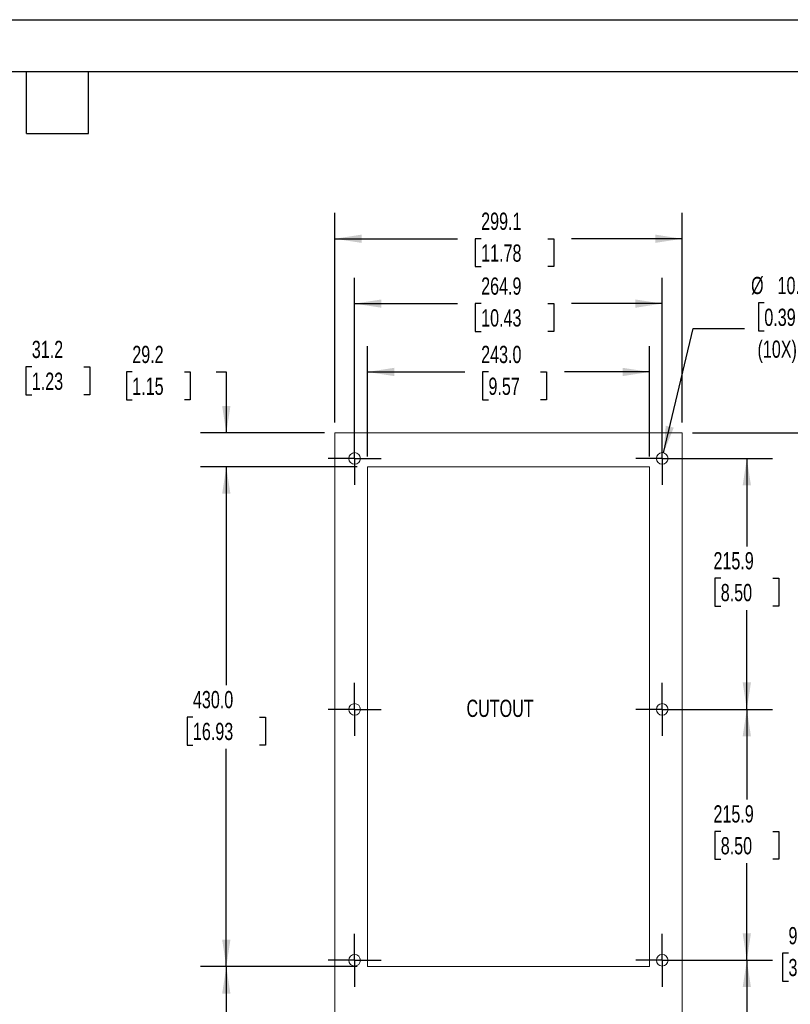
# Model space of a CAD drawing. Header units: millimetres. Extents: x 0 to 1956, y 0 to 1511.
# Tile 4 of 10: x 945 to 1609, y 664 to 1511. Entities that reach past the tile are written whole.
import ezdxf

# ---------------------------------------------------------------- set-up
doc = ezdxf.new("R2010")
doc.units = ezdxf.units.MM
doc.header["$LTSCALE"] = 7
doc.linetypes.add('CENTERX2', pattern=[20.32, 12.7, -2.54, 2.54, -2.54])
doc.layers.add('CENTER', color=40, linetype='CENTERX2')
doc.layers.add('DIMENSIONS', color=140, linetype='Continuous', lineweight=25)
doc.layers.add('TEXT', color=140, linetype='Continuous', lineweight=25)
doc.styles.add('SLDTEXTSTYLE0', font='TXT', dxfattribs={"width": 0.7})
doc.dimstyles.new('SLDDIMSTYLE1', dxfattribs={"dimtxt": 15.106055, "dimasz": 23.114, "dimexe": 0, "dimexo": 0.0625, "dimgap": 3.776514, "dimtad": 0, "dimtih": 1, "dimtoh": 1, "dimdec": 1, "dimrnd": 1e-09, "dimzin": 12, "dimdsep": 46, "dimtxsty": 'SLDTEXTSTYLE0', "dimsah": 1, "dimcen": 0.09, "dimadec": 0, "dimazin": 3, "dimtfac": 1, "dimtdec": 1, "dimtofl": 0, "dimtmove": 0, "dimatfit": 3, "dimfxl": 0, "dimfrac": 2, "dimtolj": 1, "dimtzin": 12, "dimarcsym": 0})
doc.dimstyles.new('SLDDIMSTYLE2', dxfattribs={"dimtxt": 15.106055, "dimasz": 23.114, "dimexe": 0, "dimexo": 0.0625, "dimgap": 3.776514, "dimtad": 0, "dimtih": 1, "dimtoh": 1, "dimdec": 1, "dimrnd": 1e-09, "dimzin": 4, "dimdsep": 46, "dimtxsty": 'SLDTEXTSTYLE0', "dimsah": 1, "dimcen": 0, "dimadec": 0, "dimazin": 1, "dimtfac": 1, "dimtdec": 1, "dimtofl": 0, "dimtmove": 0, "dimatfit": 3, "dimfxl": 0, "dimfrac": 2, "dimtolj": 1, "dimtzin": 12, "dimarcsym": 0})
doc.dimstyles.new('SLDDIMSTYLE3', dxfattribs={"dimtxt": 15.106055, "dimasz": 23.114, "dimexe": 0, "dimexo": 0.0625, "dimgap": 3.776514, "dimtad": 0, "dimtih": 1, "dimtoh": 1, "dimdec": 1, "dimrnd": 1e-09, "dimzin": 4, "dimdsep": 46, "dimtxsty": 'SLDTEXTSTYLE0', "dimsah": 1, "dimcen": 0.09, "dimadec": 0, "dimazin": 1, "dimtfac": 1, "dimtdec": 1, "dimtofl": 0, "dimtmove": 0, "dimatfit": 3, "dimfxl": 0, "dimfrac": 2, "dimtolj": 1, "dimtzin": 12, "dimarcsym": 0})
doc.dimstyles.new('SLDDIMSTYLE4', dxfattribs={"dimtxt": 15.106055, "dimasz": 23.114, "dimexe": 0, "dimexo": 0.0625, "dimgap": 3.776514, "dimtad": 0, "dimtih": 1, "dimtoh": 1, "dimdec": 1, "dimrnd": 1e-09, "dimzin": 12, "dimdsep": 46, "dimtxsty": 'SLDTEXTSTYLE0', "dimsah": 1, "dimcen": 0.09, "dimadec": 0, "dimazin": 3, "dimtfac": 1, "dimtdec": 1, "dimtmove": 0, "dimatfit": 0, "dimfxl": 0, "dimfrac": 2, "dimtolj": 1, "dimtzin": 12, "dimarcsym": 0})

# ---------------------------------------------------------------- blocks, each defined once
blk = doc.blocks.new('_D_1')
at = {"layer": 'DIMENSIONS'}
for p, q in [((1507.65, 701.99), (1593.83, 701.99)), ((1571.61, 701.99), (1571.61, 624.42)), ((1549.16, 597.03), (1544.09, 597.03)), ((1544.09, 597.03), (1544.09, 573.02)), ((1594.05, 597.03), (1599.12, 597.03)), ((1599.12, 597.03), (1599.12, 573.02)), ((1544.09, 573.02), (1549.16, 573.02)), ((1571.61, 486.09), (1571.61, 569.64)), ((1599.12, 573.02), (1594.05, 573.02)), ((1507.65, 486.09), (1593.83, 486.09))]:
    blk.add_line(p, q, dxfattribs=at)
for points in [[(1571.61, 701.99), (1568.05, 678.87), (1575.16, 678.87)], [(1571.61, 486.09), (1575.16, 509.2), (1568.05, 509.2)]]:
    blk.add_solid(points, dxfattribs=at)
at = {"layer": 'DIMENSIONS', "char_height": 14.817, "attachment_point": 1, "style": 'SLDTEXTSTYLE0'}
for s, insert in [('215.9', (1542.88, 619.51)), ('8.50', (1549.16, 592.12))]:
    blk.add_mtext(s, dxfattribs=dict(at, insert=insert))
blk = doc.blocks.new('_D_2')
at = {"layer": 'DIMENSIONS'}
for p, q in [((1507.65, 917.89), (1593.83, 917.89)), ((1571.61, 917.89), (1571.61, 840.26)), ((1549.16, 812.87), (1544.09, 812.87)), ((1544.09, 812.87), (1544.09, 788.86)), ((1594.05, 812.87), (1599.12, 812.87)), ((1599.12, 812.87), (1599.12, 788.86)), ((1544.09, 788.86), (1549.16, 788.86)), ((1599.12, 788.86), (1594.05, 788.86)), ((1571.61, 701.99), (1571.61, 785.48)), ((1507.65, 701.99), (1593.83, 701.99))]:
    blk.add_line(p, q, dxfattribs=at)
for points in [[(1571.61, 917.89), (1568.05, 894.77), (1575.16, 894.77)], [(1571.61, 701.99), (1575.16, 725.1), (1568.05, 725.1)]]:
    blk.add_solid(points, dxfattribs=at)
at = {"layer": 'DIMENSIONS', "char_height": 14.817, "attachment_point": 1, "style": 'SLDTEXTSTYLE0'}
for s, insert in [('215.9', (1542.88, 835.35)), ('8.50', (1549.16, 807.96))]:
    blk.add_mtext(s, dxfattribs=dict(at, insert=insert))
blk = doc.blocks.new('_D_3')
at = {"layer": 'DIMENSIONS'}
for p, q in [((1507.65, 1133.79), (1593.83, 1133.79)), ((1571.61, 1133.79), (1571.61, 1058.09)), ((1549.16, 1030.7), (1544.09, 1030.7)), ((1544.09, 1030.7), (1544.09, 1006.7)), ((1594.05, 1030.7), (1599.12, 1030.7)), ((1599.12, 1030.7), (1599.12, 1006.7)), ((1544.09, 1006.7), (1549.16, 1006.7)), ((1571.61, 917.89), (1571.61, 1003.31)), ((1599.12, 1006.7), (1594.05, 1006.7)), ((1507.65, 917.89), (1593.83, 917.89))]:
    blk.add_line(p, q, dxfattribs=at)
for points in [[(1571.61, 1133.79), (1568.05, 1110.67), (1575.16, 1110.67)], [(1571.61, 917.89), (1575.16, 941), (1568.05, 941)]]:
    blk.add_solid(points, dxfattribs=at)
at = {"layer": 'DIMENSIONS', "char_height": 14.817, "attachment_point": 1, "style": 'SLDTEXTSTYLE0'}
for s, insert in [('215.9', (1542.88, 1053.18)), ('8.50', (1549.16, 1025.79))]:
    blk.add_mtext(s, dxfattribs=dict(at, insert=insert))
blk = doc.blocks.new('_D_4')
at = {"layer": 'DIMENSIONS'}
for p, q in [((1586.68, 1267.57), (1581.6, 1267.57)), ((1581.6, 1267.57), (1581.6, 1243.56)), ((1631.57, 1267.57), (1636.64, 1267.57)), ((1636.64, 1267.57), (1636.64, 1243.56)), ((1499.92, 1138.65), (1525.27, 1245.63)), ((1525.27, 1245.63), (1569.72, 1245.63)), ((1581.6, 1243.56), (1586.68, 1243.56)), ((1636.64, 1243.56), (1631.57, 1243.56))]:
    blk.add_line(p, q, dxfattribs=at)
blk.add_solid([(1499.92, 1138.65), (1508.71, 1160.32), (1501.79, 1161.96)], dxfattribs=at)
at = {"layer": 'DIMENSIONS', "char_height": 14.817, "attachment_point": 1, "style": 'SLDTEXTSTYLE0'}
for s, insert in [('%%c', (1575.27, 1290.05)), ('10.0', (1598.08, 1290.05)), ('0.39', (1586.68, 1262.66)), ('(10X)', (1580.82, 1235.27))]:
    blk.add_mtext(s, dxfattribs=dict(at, insert=insert))
blk = doc.blocks.new('_D_5')
at = {"layer": 'DIMENSIONS'}
for p, q in [((1244.86, 1135.38), (1244.86, 1230.44)), ((1487.86, 1135.38), (1487.86, 1230.44)), ((1244.86, 1208.21), (1328.64, 1208.21)), ((1349.11, 1208.21), (1344.04, 1208.21)), ((1344.04, 1208.21), (1344.04, 1184.21)), ((1394, 1208.21), (1399.07, 1208.21)), ((1399.07, 1208.21), (1399.07, 1184.21)), ((1487.86, 1208.21), (1414.47, 1208.21)), ((1344.04, 1184.21), (1349.11, 1184.21)), ((1399.07, 1184.21), (1394, 1184.21))]:
    blk.add_line(p, q, dxfattribs=at)
for points in [[(1244.86, 1208.21), (1267.98, 1204.66), (1267.98, 1211.77)], [(1487.86, 1208.21), (1464.75, 1211.77), (1464.75, 1204.66)]]:
    blk.add_solid(points, dxfattribs=at)
at = {"layer": 'DIMENSIONS', "char_height": 14.817, "attachment_point": 1, "style": 'SLDTEXTSTYLE0'}
for s, insert in [('243.0', (1342.83, 1230.7)), ('9.57', (1349.11, 1203.31))]:
    blk.add_mtext(s, dxfattribs=dict(at, insert=insert))
blk = doc.blocks.new('_D_6')
at = {"layer": 'DIMENSIONS'}
for p, q in [((1233.86, 1142.68), (1233.86, 1289.25)), ((1498.76, 1142.68), (1498.76, 1289.25)), ((1233.86, 1267.03), (1322.36, 1267.03)), ((1342.83, 1267.03), (1337.75, 1267.03)), ((1337.75, 1267.03), (1337.75, 1243.02)), ((1400.28, 1267.03), (1405.35, 1267.03)), ((1405.35, 1267.03), (1405.35, 1243.02)), ((1498.76, 1267.03), (1420.75, 1267.03)), ((1337.75, 1243.02), (1342.83, 1243.02)), ((1405.35, 1243.02), (1400.28, 1243.02))]:
    blk.add_line(p, q, dxfattribs=at)
for points in [[(1233.86, 1267.03), (1256.98, 1263.47), (1256.98, 1270.58)], [(1498.76, 1267.03), (1475.65, 1270.58), (1475.65, 1263.47)]]:
    blk.add_solid(points, dxfattribs=at)
at = {"layer": 'DIMENSIONS', "char_height": 14.817, "attachment_point": 1, "style": 'SLDTEXTSTYLE0'}
for s, insert in [('264.9', (1342.83, 1289.51)), ('10.43', (1342.83, 1262.12))]:
    blk.add_mtext(s, dxfattribs=dict(at, insert=insert))
blk = doc.blocks.new('_D_7')
at = {"layer": 'DIMENSIONS'}
for p, q in [((1216.76, 1164.58), (1216.76, 1345.04)), ((1515.86, 1164.58), (1515.86, 1345.04)), ((1216.76, 1322.82), (1322.36, 1322.82)), ((1342.83, 1322.82), (1337.75, 1322.82)), ((1337.75, 1322.82), (1337.75, 1298.81)), ((1400.28, 1322.82), (1405.35, 1322.82)), ((1405.35, 1322.82), (1405.35, 1298.81)), ((1515.86, 1322.82), (1420.75, 1322.82)), ((1337.75, 1298.81), (1342.83, 1298.81)), ((1405.35, 1298.81), (1400.28, 1298.81))]:
    blk.add_line(p, q, dxfattribs=at)
for points in [[(1216.76, 1322.82), (1239.88, 1319.26), (1239.88, 1326.37)], [(1515.86, 1322.82), (1492.75, 1326.37), (1492.75, 1319.26)]]:
    blk.add_solid(points, dxfattribs=at)
at = {"layer": 'DIMENSIONS', "char_height": 14.817, "attachment_point": 1, "style": 'SLDTEXTSTYLE0'}
for s, insert in [('299.1', (1342.83, 1345.3)), ('11.78', (1342.83, 1317.91))]:
    blk.add_mtext(s, dxfattribs=dict(at, insert=insert))
blk = doc.blocks.new('_D_8')
at = {"layer": 'DIMENSIONS'}
for p, q in [((1524.75, 1155.69), (1658.41, 1155.69)), ((1636.19, 1155.69), (1636.19, 735.47)), ((1607.46, 708.08), (1602.39, 708.08)), ((1602.39, 708.08), (1602.39, 684.07)), ((1664.91, 708.08), (1669.99, 708.08)), ((1669.99, 708.08), (1669.99, 684.07)), ((1602.39, 684.07), (1607.46, 684.07)), ((1636.19, 224.79), (1636.19, 680.69)), ((1669.99, 684.07), (1664.91, 684.07)), ((1524.75, 224.79), (1658.41, 224.79))]:
    blk.add_line(p, q, dxfattribs=at)
for points in [[(1636.19, 1155.69), (1632.63, 1132.57), (1639.74, 1132.57)], [(1636.19, 224.79), (1639.74, 247.9), (1632.63, 247.9)]]:
    blk.add_solid(points, dxfattribs=at)
at = {"layer": 'DIMENSIONS', "char_height": 14.817, "attachment_point": 1, "style": 'SLDTEXTSTYLE0'}
for s, insert in [('930.9', (1607.46, 730.56)), ('36.65', (1607.46, 703.17))]:
    blk.add_mtext(s, dxfattribs=dict(at, insert=insert))
blk = doc.blocks.new('_D_11')
at = {"layer": 'DIMENSIONS'}
for p, q in [((1235.97, 696.49), (1101.13, 696.49)), ((1123.36, 696.49), (1123.36, 624.42)), ((1100.91, 597.03), (1095.84, 597.03)), ((1095.84, 597.03), (1095.84, 573.02)), ((1145.8, 597.03), (1150.87, 597.03)), ((1150.87, 597.03), (1150.87, 573.02)), ((1095.84, 573.02), (1100.91, 573.02)), ((1123.36, 468.49), (1123.36, 569.64)), ((1150.87, 573.02), (1145.8, 573.02)), ((1235.97, 468.49), (1101.13, 468.49))]:
    blk.add_line(p, q, dxfattribs=at)
for points in [[(1123.36, 696.49), (1119.8, 673.37), (1126.91, 673.37)], [(1123.36, 468.49), (1126.91, 491.6), (1119.8, 491.6)]]:
    blk.add_solid(points, dxfattribs=at)
at = {"layer": 'DIMENSIONS', "char_height": 14.817, "attachment_point": 1, "style": 'SLDTEXTSTYLE0'}
for s, insert in [('228.0', (1094.63, 619.51)), ('8.98', (1100.91, 592.12))]:
    blk.add_mtext(s, dxfattribs=dict(at, insert=insert))
blk = doc.blocks.new('_D_12')
at = {"layer": 'DIMENSIONS'}
for p, q in [((1235.97, 1126.49), (1101.13, 1126.49)), ((1123.36, 1126.49), (1123.36, 938.61)), ((1094.63, 911.22), (1089.56, 911.22)), ((1089.56, 911.22), (1089.56, 887.21)), ((1152.08, 911.22), (1157.16, 911.22)), ((1157.16, 911.22), (1157.16, 887.21)), ((1089.56, 887.21), (1094.63, 887.21)), ((1123.36, 696.49), (1123.36, 883.83)), ((1157.16, 887.21), (1152.08, 887.21)), ((1235.97, 696.49), (1101.13, 696.49))]:
    blk.add_line(p, q, dxfattribs=at)
for points in [[(1123.36, 1126.49), (1119.8, 1103.37), (1126.91, 1103.37)], [(1123.36, 696.49), (1126.91, 719.6), (1119.8, 719.6)]]:
    blk.add_solid(points, dxfattribs=at)
at = {"layer": 'DIMENSIONS', "char_height": 14.817, "attachment_point": 1, "style": 'SLDTEXTSTYLE0'}
for s, insert in [('430.0', (1094.63, 933.7)), ('16.93', (1094.63, 906.31))]:
    blk.add_mtext(s, dxfattribs=dict(at, insert=insert))
blk = doc.blocks.new('_D_13')
at = {"layer": 'DIMENSIONS'}
for p, q in [((1042.38, 1208.21), (1037.31, 1208.21)), ((1037.31, 1208.21), (1037.31, 1184.21)), ((1087.27, 1208.21), (1092.34, 1208.21)), ((1092.34, 1208.21), (1092.34, 1184.21)), ((1114.5, 1208.21), (1123.36, 1208.21)), ((1123.36, 1208.21), (1123.36, 1155.69)), ((1037.31, 1184.21), (1042.38, 1184.21)), ((1092.34, 1184.21), (1087.27, 1184.21)), ((1207.87, 1155.69), (1101.13, 1155.69)), ((1235.97, 1126.49), (1101.13, 1126.49)), ((1123.36, 1126.49), (1123.36, 1082.04))]:
    blk.add_line(p, q, dxfattribs=at)
for points in [[(1123.36, 1155.69), (1126.91, 1178.8), (1119.8, 1178.8)], [(1123.36, 1126.49), (1119.8, 1103.37), (1126.91, 1103.37)]]:
    blk.add_solid(points, dxfattribs=at)
at = {"layer": 'DIMENSIONS', "char_height": 14.817, "attachment_point": 1, "style": 'SLDTEXTSTYLE0'}
for s, insert in [('29.2', (1042.38, 1230.7)), ('1.15', (1042.38, 1203.31))]:
    blk.add_mtext(s, dxfattribs=dict(at, insert=insert))
blk = doc.blocks.new('SW_CENTERMARKSYMBOL_0')
at = {"layer": 'CENTER', "color": 0}
for p, q in [((0, 17.78), (0, 22.78)), ((0, 0), (0, 17.78)), ((-17.78, 0), (-22.78, 0)), ((0, 0), (-17.78, 0)), ((0, 0), (0, -17.78)), ((0, 0), (17.78, 0)), ((17.78, 0), (22.78, 0)), ((0, -17.78), (0, -22.78))]:
    blk.add_line(p, q, dxfattribs=at)
blk = doc.blocks.new('SW_CENTERMARKSYMBOL_1')
at = {"layer": 'CENTER', "color": 0}
for p, q in [((0, 17.78), (0, 22.78)), ((0, 0), (0, 17.78)), ((-17.78, 0), (-22.78, 0)), ((0, 0), (-17.78, 0)), ((0, 0), (0, -17.78)), ((0, 0), (17.78, 0)), ((17.78, 0), (22.78, 0)), ((0, -17.78), (0, -22.78))]:
    blk.add_line(p, q, dxfattribs=at)
blk = doc.blocks.new('SW_CENTERMARKSYMBOL_2')
at = {"layer": 'CENTER', "color": 0}
for p, q in [((0, 17.78), (0, 22.78)), ((0, 0), (0, 17.78)), ((-17.78, 0), (-22.78, 0)), ((0, 0), (-17.78, 0)), ((0, 0), (0, -17.78)), ((0, 0), (17.78, 0)), ((17.78, 0), (22.78, 0)), ((0, -17.78), (0, -22.78))]:
    blk.add_line(p, q, dxfattribs=at)
blk = doc.blocks.new('SW_CENTERMARKSYMBOL_3')
at = {"layer": 'CENTER', "color": 0}
for p, q in [((0, 17.78), (0, 22.78)), ((0, 0), (0, 17.78)), ((-17.78, 0), (-22.78, 0)), ((0, 0), (-17.78, 0)), ((0, 0), (0, -17.78)), ((0, 0), (17.78, 0)), ((17.78, 0), (22.78, 0)), ((0, -17.78), (0, -22.78))]:
    blk.add_line(p, q, dxfattribs=at)
blk = doc.blocks.new('SW_CENTERMARKSYMBOL_4')
at = {"layer": 'CENTER', "color": 0}
for p, q in [((0, 17.78), (0, 22.78)), ((0, 0), (0, 17.78)), ((-17.78, 0), (-22.78, 0)), ((0, 0), (-17.78, 0)), ((0, 0), (0, -17.78)), ((0, 0), (17.78, 0)), ((17.78, 0), (22.78, 0)), ((0, -17.78), (0, -22.78))]:
    blk.add_line(p, q, dxfattribs=at)
blk = doc.blocks.new('SW_CENTERMARKSYMBOL_5')
at = {"layer": 'CENTER', "color": 0}
for p, q in [((0, 17.78), (0, 22.78)), ((0, 0), (0, 17.78)), ((-17.78, 0), (-22.78, 0)), ((0, 0), (-17.78, 0)), ((0, 0), (0, -17.78)), ((0, 0), (17.78, 0)), ((17.78, 0), (22.78, 0)), ((0, -17.78), (0, -22.78))]:
    blk.add_line(p, q, dxfattribs=at)
blk = doc.blocks.new('_D_19')
at = {"layer": 'DIMENSIONS'}
for p, q in [((869.57, 1147.84), (869.57, 1234.78)), ((900.77, 871.59), (900.77, 1234.78)), ((869.57, 1212.55), (825.12, 1212.55)), ((900.77, 1212.55), (935.4, 1212.55)), ((955.87, 1212.55), (950.8, 1212.55)), ((950.8, 1212.55), (950.8, 1188.54)), ((1000.76, 1212.55), (1005.84, 1212.55)), ((1005.84, 1212.55), (1005.84, 1188.54)), ((950.8, 1188.54), (955.87, 1188.54)), ((1005.84, 1188.54), (1000.76, 1188.54))]:
    blk.add_line(p, q, dxfattribs=at)
for points in [[(869.57, 1212.55), (846.46, 1216.11), (846.46, 1209)], [(900.77, 1212.55), (923.88, 1209), (923.88, 1216.11)]]:
    blk.add_solid(points, dxfattribs=at)
at = {"layer": 'DIMENSIONS', "char_height": 14.817, "attachment_point": 1, "style": 'SLDTEXTSTYLE0'}
for s, insert in [('31.2', (955.87, 1235.03)), ('1.23', (955.87, 1207.64))]:
    blk.add_mtext(s, dxfattribs=dict(at, insert=insert))

msp = doc.modelspace()

# ---------------------------------------------------------------- linework, layer by layer
at = {"color": 7, "linetype": 'Continuous'}
msp.add_line((0.02, 1511.32), (1955.82, 1511.32), dxfattribs=at)
at = {"color": 7, "linetype": 'Continuous', "lineweight": 18}
for p, q in [((1515.86, 1155.69), (1216.76, 1155.69)), ((1216.76, 224.79), (1216.76, 1155.69)), ((1515.86, 224.79), (1515.86, 1155.69)), ((1244.86, 1126.49), (1487.86, 1126.49)), ((1244.86, 696.49), (1244.86, 1126.49)), ((1487.86, 696.49), (1487.86, 1126.49)), ((1244.86, 696.49), (1487.86, 696.49))]:
    msp.add_line(p, q, dxfattribs=at)
for centre in [(1233.86, 1133.79), (1498.76, 1133.79), (1233.86, 917.89), (1498.76, 917.89), (1233.86, 701.99), (1498.76, 701.99)]:
    msp.add_circle(centre, 5, dxfattribs=at)
at = {"layer": 'TEXT'}
for p, q in [((44.45, 1466.85), (1911.35, 1466.85)), ((951.23, 1413.51), (951.23, 1466.85)), ((1004.57, 1413.51), (1004.57, 1466.85)), ((951.23, 1413.51), (1004.57, 1413.51))]:
    msp.add_line(p, q, dxfattribs=at)

# ---------------------------------------------------------------- block references
at = {"layer": 'CENTER'}
for name, p in [('SW_CENTERMARKSYMBOL_0', (1233.86, 1133.79)), ('SW_CENTERMARKSYMBOL_1', (1498.76, 1133.79)), ('SW_CENTERMARKSYMBOL_3', (1233.86, 917.89)), ('SW_CENTERMARKSYMBOL_2', (1498.76, 917.89)), ('SW_CENTERMARKSYMBOL_4', (1233.86, 701.99)), ('SW_CENTERMARKSYMBOL_5', (1498.76, 701.99))]:
    msp.add_blockref(name, p, dxfattribs=at)

# ---------------------------------------------------------------- texts
at = {"layer": 'DIMENSIONS', "insert": (1330.23, 926.18), "char_height": 14.817, "attachment_point": 1, "style": 'SLDTEXTSTYLE0'}
msp.add_mtext('CUTOUT', dxfattribs=at)

# ---------------------------------------------------------------- dimensions: what is measured, and where the dimension line sits
at = {"layer": 'DIMENSIONS'}
for base, p1, p2, dimstyle, picture, middle in [((1216.76, 1322.82), (1515.86, 1155.69), (1216.76, 1155.69), 'SLDDIMSTYLE1', '_D_7', (1371.55, 1322.82)), ((1233.86, 1267.03), (1498.76, 1133.79), (1233.86, 1133.79), 'SLDDIMSTYLE1', '_D_6', (1371.55, 1267.03)), ((900.77, 1212.55), (869.57, 1138.95), (900.77, 862.7), 'SLDDIMSTYLE4', '_D_19', (978.32, 1212.55)), ((1487.86, 1208.21), (1244.86, 1126.49), (1487.86, 1126.49), 'SLDDIMSTYLE3', '_D_5', (1371.55, 1208.21))]:
    dim = msp.add_linear_dim(base=base, p1=p1, p2=p2, dimstyle=dimstyle, dxfattribs=at)
    dim.commit()
    dim.dimension.update_dxf_attribs({"geometry": picture, "text_midpoint": middle, "dimtype": 160})
dim = msp.add_diameter_dim_2p(p1=(1497.61, 1128.92), p2=(1499.92, 1138.65), text='<>\\P(10X)', dimstyle='SLDDIMSTYLE2', dxfattribs=at)
dim.commit()
dim.dimension.update_dxf_attribs({"geometry": '_D_4', "text_midpoint": (1609.12, 1253.44), "dimtype": 163})
for base, p1, p2, dimstyle, picture, middle in [((1123.36, 1155.69), (1244.86, 1126.49), (1216.76, 1155.69), 'SLDDIMSTYLE4', '_D_13', (1123.36, 1208.21)), ((1636.19, 1155.69), (1515.86, 224.79), (1515.86, 1155.69), 'SLDDIMSTYLE1', '_D_8', (1636.19, 708.08)), ((1571.61, 1133.79), (1498.76, 917.89), (1498.76, 1133.79), 'SLDDIMSTYLE1', '_D_3', (1571.61, 1030.7)), ((1123.36, 1126.49), (1244.86, 696.49), (1244.86, 1126.49), 'SLDDIMSTYLE3', '_D_12', (1123.36, 911.22)), ((1571.61, 917.89), (1498.76, 701.99), (1498.76, 917.89), 'SLDDIMSTYLE1', '_D_2', (1571.61, 812.87)), ((1123.36, 696.49), (1244.86, 468.49), (1244.86, 696.49), 'SLDDIMSTYLE3', '_D_11', (1123.36, 597.03)), ((1571.61, 701.99), (1498.76, 486.09), (1498.76, 701.99), 'SLDDIMSTYLE1', '_D_1', (1571.61, 597.03))]:
    dim = msp.add_linear_dim(base=base, p1=p1, p2=p2, angle=90, dimstyle=dimstyle, dxfattribs=at)
    dim.commit()
    dim.dimension.update_dxf_attribs({"geometry": picture, "text_midpoint": middle, "dimtype": 160})

doc.saveas('drawing.dxf')
